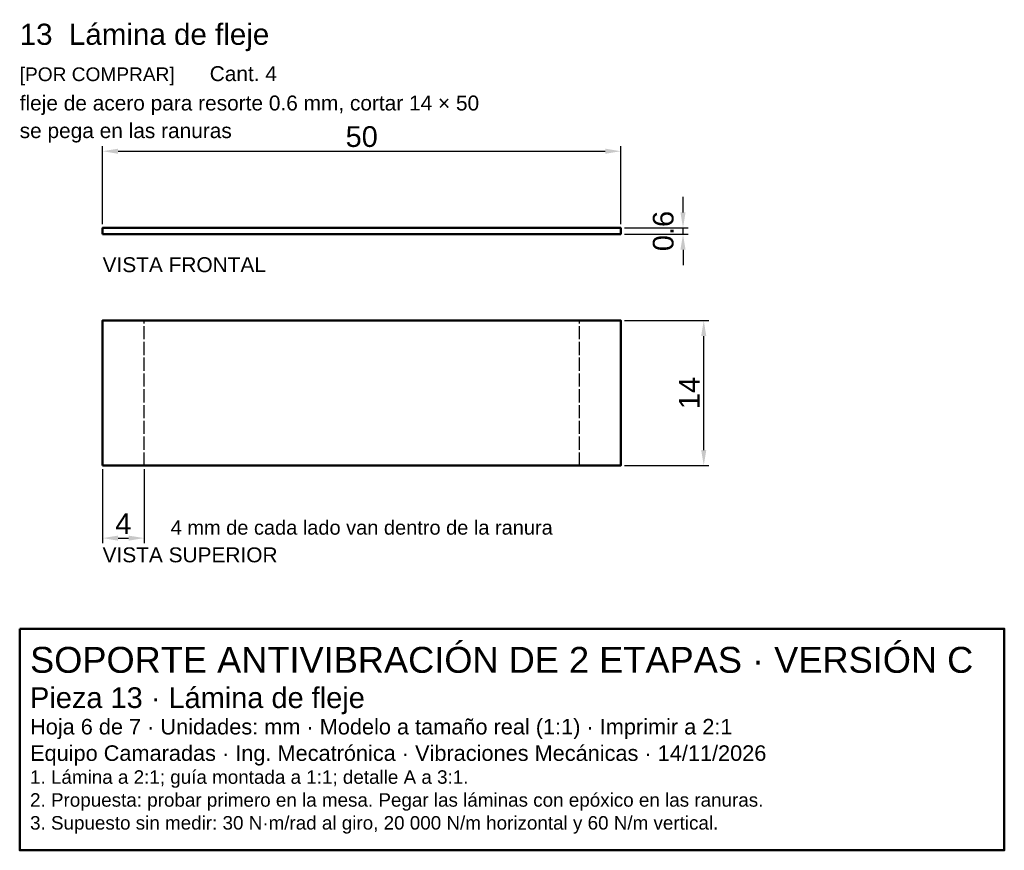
# Model space of a CAD drawing. Header units: millimetres. Extents: x 3.3 to 98.3, y -84.1 to -3.9.
import ezdxf
from ezdxf.enums import TextEntityAlignment as Align

# ---------------------------------------------------------------- set-up
doc = ezdxf.new("R2010")
doc.units = ezdxf.units.MM
doc.linetypes.add('DASHED', pattern=[1.524, 1.27, -0.254])
for name, color, linetype, lineweight in [('CONTORNO', 7, 'Continuous', 50), ('COTAS', 4, 'Continuous', 18), ('OCULTAS', 8, 'DASHED', 25), ('TEXTO', 3, 'Continuous', 25)]:
    doc.layers.add(name, color=color, linetype=linetype, lineweight=lineweight)
doc.styles.get("Standard").update_dxf_attribs({"font": 'arial.ttf'})
doc.dimstyles.new('PLANO', dxfattribs={"dimscale": 0.5, "dimtxt": 4, "dimasz": 3, "dimexe": 1, "dimexo": 0.7, "dimgap": 0.8, "dimtad": 1, "dimdec": 1, "dimdsep": 46, "dimtxsty": 'Standard', "dimcen": 2.5, "dimclrd": 256, "dimclre": 256, "dimclrt": 256, "dimazin": 3, "dimtfac": 1, "dimtmove": 0, "dimatfit": 3})

msp = doc.modelspace()

# ---------------------------------------------------------------- linework, layer by layer
at = {"layer": 'CONTORNO'}
for points in [[(11.333, -24.6), (61.333, -24.6), (61.333, -24), (11.333, -24)], [(11.333, -46.933), (61.333, -46.933), (61.333, -32.933), (11.333, -32.933)], [(3.333, -62.678), (98.333, -62.678), (98.333, -84.058), (3.333, -84.058)]]:
    msp.add_lwpolyline(points, close=True, dxfattribs=at)
at = {"layer": 'OCULTAS'}
for p, q in [((15.333, -46.933), (15.333, -32.933)), ((57.333, -46.933), (57.333, -32.933))]:
    msp.add_line(p, q, dxfattribs=at)

# ---------------------------------------------------------------- texts
at = {"layer": 'TEXTO'}
for s, height, p in [('13  Lámina de fleje', 2.04, (3.333, -6.333)), ('[POR COMPRAR]', 1.32, (3.333, -9.833)), ('Cant. 4', 1.44, (21.667, -9.833)), ('fleje de acero para resorte 0.6 mm, cortar 14 × 50', 1.44, (3.333, -12.667)), ('se pega en las ranuras', 1.44, (3.333, -15.333)), ('VISTA FRONTAL', 1.44, (11.333, -28.267)), ('VISTA SUPERIOR', 1.44, (11.333, -56.267)), ('SOPORTE ANTIVIBRACIÓN DE 2 ETAPAS · VERSIÓN C', 2.5, (4.333, -66.928)), ('Pieza 13 · Lámina de fleje', 2, (4.333, -70.328)), ('Hoja 6 de 7 · Unidades: mm · Modelo a tamaño real (1:1) · Imprimir a 2:1', 1.5, (4.333, -72.878)), ('Equipo Camaradas · Ing. Mecatrónica · Vibraciones Mecánicas · 14/11/2026', 1.5, (4.333, -75.428)), ('1. Lámina a 2:1; guía montada a 1:1; detalle A a 3:1.', 1.3, (4.333, -77.638)), ('2. Propuesta: probar primero en la mesa. Pegar las láminas con epóxico en las ranuras.', 1.3, (4.333, -79.848)), ('3. Supuesto sin medir: 30 N·m/rad al giro, 20 000 N/m horizontal y 60 N/m vertical.', 1.3, (4.333, -82.058))]:
    msp.add_text(s, height=height, dxfattribs=at).set_placement(p)
msp.add_text('4 mm de cada lado van dentro de la ranura', height=1.38, dxfattribs=at).set_placement((36.333, -53.6), align=Align.CENTER)

# ---------------------------------------------------------------- dimensions: what is measured, and where the dimension line sits
at = {"layer": 'COTAS'}
for base, p1, p2 in [((11.333, -16.6), (11.333, -24), (61.333, -24)), ((11.333, -53.933), (11.333, -46.933), (15.333, -46.933))]:
    msp.add_linear_dim(base=base, p1=p1, p2=p2, dimstyle='PLANO', dxfattribs=at).render()
for base, p1, p2 in [((67.333, -24.6), (61.333, -24.6), (61.333, -24)), ((69.333, -46.933), (61.333, -46.933), (61.333, -32.933))]:
    msp.add_linear_dim(base=base, p1=p1, p2=p2, angle=90, dimstyle='PLANO', dxfattribs=at).render()

doc.saveas('drawing.dxf')
